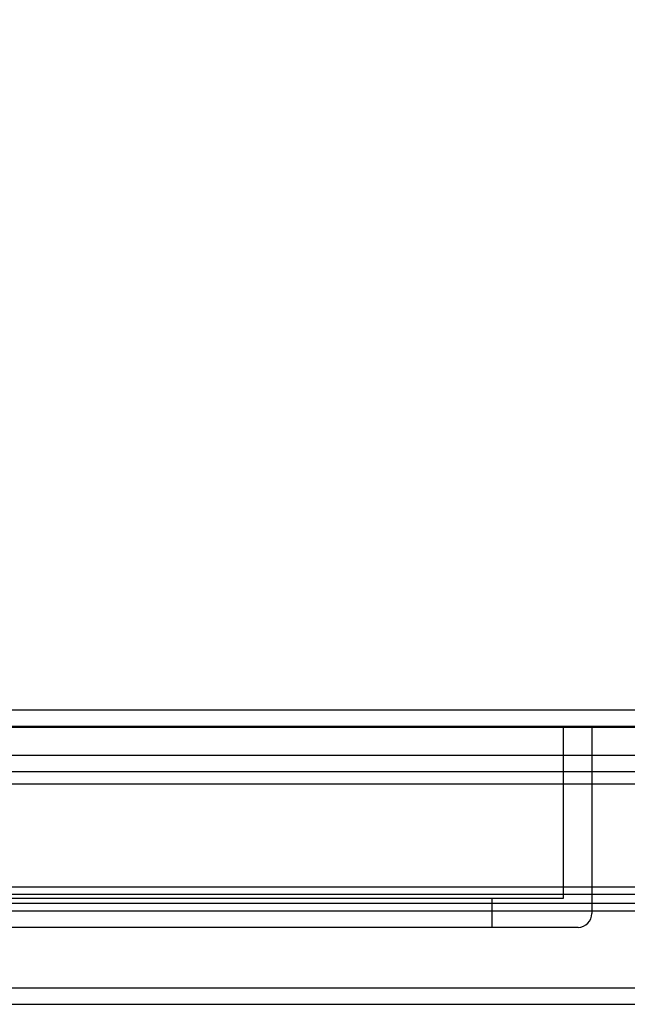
# Model space of a CAD drawing. Header units: inches. Extents: x 1 to 240, y -1 to 159.
# Tile 10 of 65: x 71.28 to 73.92, y 28.76 to 33.05. Entities that reach past the tile are written whole.
import ezdxf
from ezdxf.enums import TextEntityAlignment as Align
from ezdxf.lldxf.tags import DXFTag

# ---------------------------------------------------------------- set-up
doc = ezdxf.new("R2010")
doc.units = ezdxf.units.IN
doc.header["$MEASUREMENT"] = 0
for name, color, linetype in [('COM48603', 7, 'Continuous'), ('COM70220', 7, 'Continuous'), ('COM70726-4', 7, 'Continuous'), ('Default', 7, 'Continuous'), ('PKT99', 7, 'Continuous')]:
    doc.layers.add(name, color=color, linetype=linetype)
doc.styles.add('SEACAD_Times_New_Roman', font='times.ttf')
tags = doc.linetypes.add('HIDDEN2', pattern=[0.1875, 0.125, -0.0625]).pattern_tags.tags
tags[6:7] = [DXFTag(74, 4), DXFTag(75, 0), DXFTag(340, '0'), DXFTag(46, 0.0), DXFTag(50, 0.0), DXFTag(44, 0.0), DXFTag(45, 0.0)]
tags[4:5] = [DXFTag(74, 4), DXFTag(75, 0), DXFTag(340, '0'), DXFTag(46, 0.0), DXFTag(50, 0.0), DXFTag(44, 0.0), DXFTag(45, 0.0)]
doc.dimstyles.new('HAMMOND_(STH_-_240x160)', dxfattribs={"dimtxt": 1, "dimasz": 1.25, "dimexe": 0.5, "dimexo": 0.5, "dimgap": 0.25, "dimtad": 0, "dimtih": 1, "dimtoh": 1, "dimlfac": 0.125, "dimzin": 0, "dimdsep": 46, "dimtxsty": 'SEACAD_Times_New_Roman', "dimblk1": '_SE_FILLED', "dimblk2": '_SE_FILLED', "dimsah": 1, "dimcen": 0.5, "dimadec": 0, "dimazin": 0, "dimtfac": 0.8, "dimtofl": 0, "dimtmove": 0, "dimatfit": 3, "dimfxl": 1, "dimtolj": 1, "dimtzin": 0, "dimarcsym": 0})

# ---------------------------------------------------------------- blocks, each defined once
blk = doc.blocks.new('SE8')
at = {"layer": 'COM48603', "color": 7, "linetype": 'Continuous'}
for p, q in [((58.7844, 30.0421), (80.7564, 30.0421)), ((79.7092, 29.2696), (70.3901, 29.2696)), ((79.7092, 29.1987), (70.3901, 29.1987)), ((70.3901, 29.1671), (79.8889, 29.1671))]:
    blk.add_line(p, q, dxfattribs=at)
at = {"layer": 'COM48603', "color": 7, "linetype": 'HIDDEN2'}
for p, q in [((58.7844, 29.9701), (80.7564, 29.9701)), ((59.6518, 29.2391), (79.8889, 29.2391))]:
    blk.add_line(p, q, dxfattribs=at)
at = {"layer": 'COM70220', "color": 7, "linetype": 'HIDDEN2'}
for p, q in [((59.3324, 29.9691), (80.2704, 29.9691)), ((59.3324, 29.9681), (80.2704, 29.9681)), ((59.3324, 29.9661), (80.2704, 29.9661)), ((59.3324, 29.7201), (80.2704, 29.7201))]:
    blk.add_line(p, q, dxfattribs=at)
at = {"layer": 'COM70726-4', "color": 7, "linetype": 'HIDDEN2'}
for p, q in [((59.0881, 29.8451), (80.5146, 29.8451)), ((59.0881, 29.7731), (80.5146, 29.7731)), ((57.9564, 28.7601), (81.6464, 28.7601))]:
    blk.add_line(p, q, dxfattribs=at)
at = {"layer": 'COM70726-4', "color": 7, "linetype": 'Continuous'}
blk.add_line((70.8724, 28.8321), (81.6464, 28.8321), dxfattribs=at)
at = {"layer": 'PKT99', "color": 7, "linetype": 'HIDDEN2'}
for p, q in [((73.6439, 29.9701), (73.6439, 29.2201)), ((73.7689, 29.9701), (73.7689, 29.1551)), ((73.6439, 29.2201), (64.3939, 29.2201)), ((73.3339, 29.2201), (73.3339, 29.0951)), ((73.7089, 29.0951), (64.3289, 29.0951))]:
    blk.add_line(p, q, dxfattribs=at)
blk.add_arc((73.7089, 29.1551), 0.06, 270, 0, dxfattribs=at)
blk = doc.blocks.new('DMBLK2323')
at = {"layer": 'Default', "linetype": 'Continuous'}
for points in [[(59.9264, 36.2296), (58.6764, 36.0213), (59.9264, 35.8129)], [(79.6144, 36.2296), (79.6144, 35.8129), (80.8644, 36.0213)]]:
    blk.add_hatch(color=7, dxfattribs=at).paths.add_polyline_path(points)
at = {"layer": 'Default', "color": 7, "linetype": 'Continuous'}
for p, q in [((58.6764, 29.7471), (58.6764, 36.5213)), ((80.8644, 29.7751), (80.8644, 36.5213)), ((67.3232, 36.0213), (58.6764, 36.0213)), ((80.8644, 36.0213), (72.2175, 36.0213))]:
    blk.add_line(p, q, dxfattribs=at)
at = {"layer": 'Default', "color": 7, "linetype": 'Continuous', "style": 'SEACAD_Times_New_Roman'}
for s, p in [('22.19', (68.0642, 36.5213)), ('DOOR', (67.6732, 35.0213))]:
    blk.add_text(s, height=1, dxfattribs=at).set_placement(p, align=Align.TOP_LEFT)
blk = doc.blocks.new('_SE_FILLED')
at = {"color": 0}
blk.add_line((0, 0), (-1, 0), dxfattribs=at)
blk.add_solid([(0, 0), (-1, -0.1665), (-1, 0.1665), (0, 0)], dxfattribs=at)

msp = doc.modelspace()

# ---------------------------------------------------------------- block references
at = {"layer": 'Default'}
msp.add_blockref('SE8', (0, 0), dxfattribs=at)

# ---------------------------------------------------------------- dimensions: what is measured, and where the dimension line sits
at = {"layer": 'Default', "color": 7, "linetype": 'Continuous'}
dim = msp.add_linear_dim(base=(80.8644, 36.0213), p1=(80.8644, 29.2751), p2=(58.6764, 29.2471), angle=180.0723, text='\\A1;<>\\PDOOR', dimstyle='HAMMOND_(STH_-_240x160)', override={"dimlfac": 1}, dxfattribs=at)
dim.commit()
dim.dimension.update_dxf_attribs({"geometry": 'DMBLK2323', "text_midpoint": (69.7704, 36.0213), "dimtype": 161})

doc.saveas('drawing.dxf')
